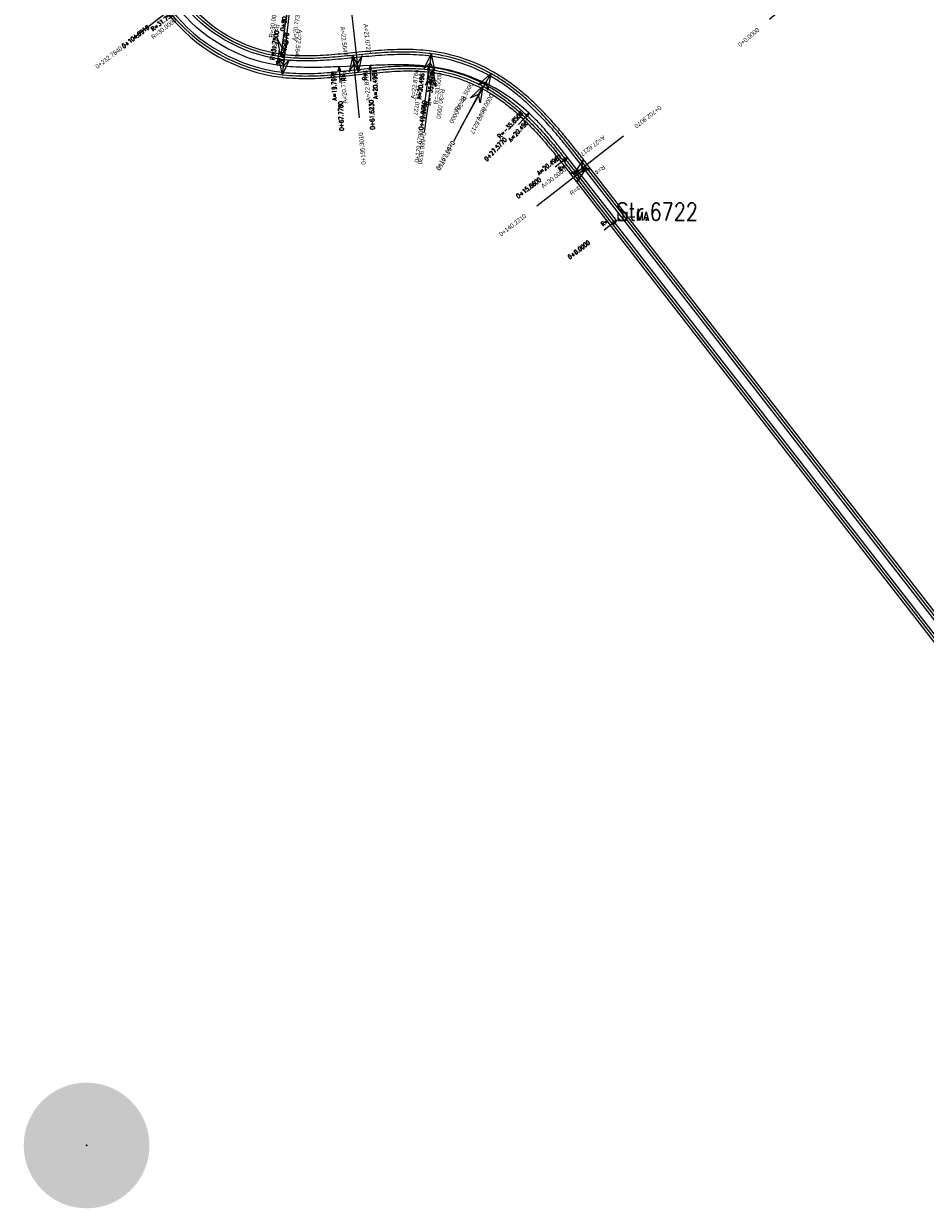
# Model space of a CAD drawing. Header units: metres. Extents: x 3458045 to 3462392, y 5482308 to 5484762.
# Tile 5 of 256: x 3459802 to 3459982, y 5483091 to 5483327. Entities that reach past the tile are written whole.
import ezdxf
from ezdxf.enums import TextEntityAlignment as Align

# ---------------------------------------------------------------- set-up
doc = ezdxf.new("R2010")
doc.units = ezdxf.units.M
doc.header["$PDMODE"] = 3
doc.header["$PDSIZE"] = 0.1
doc.linetypes.add('AUSGEZOGEN', pattern=[2, 1, 1])
doc.linetypes.add('DURCHGEZOGEN', pattern=[0])
doc.layers.get('0').update_dxf_attribs({"linetype": 'CONTINUOUS'})
for name, color, linetype in [('Auxiliar', 7, 'DURCHGEZOGEN'), ('BAUER_BK BESTAND', 170, 'CONTINUOUS'), ('SP_ACHSE_6721', 7, 'CONTINUOUS'), ('SP_ACHSE_6731', 7, 'CONTINUOUS'), ('SP_AXIS', 7, 'CONTINUOUS'), ('SP_Vb_Planung', 10, 'CONTINUOUS'), ('T__AXIS', 3, 'CONTINUOUS'), ('T__ROUT', 5, 'CONTINUOUS')]:
    doc.layers.add(name, color=color, linetype=linetype)
doc.styles.add('K_ISOCP', font='k_isocp.shx')
doc.styles.add('SIMPLEX8', font='simplexd.shx', dxfattribs={"width": 0.8})
doc.linetypes.add('EISENBAHN', pattern='A,0.15,[130,ltypeshp.shx,S=0.25,R=0,X=0,Y=0],0.15', length=0.3)

# ---------------------------------------------------------------- blocks, each defined once
blk = doc.blocks.new('kmr_li')
at = {"color": 1, "linetype": 'Continuous'}
blk.add_line((0, 0), (0, 3.571), dxfattribs=at)
at = {"color": 1}
for p, q in [((0, 0), (-0.306, 0.907)), ((-0.306, 0.907), (0, 0.519)), ((0, 0), (0.306, 0.907)), ((0.306, 0.907), (0, 0.519))]:
    blk.add_line(p, q, dxfattribs=at)
at = {"color": 1, "linetype": 'Continuous', "style": 'K_ISOCP'}
blk.add_attdef('STATION', text='', height=1, rotation=270.00006, dxfattribs=at).set_placement((0, 4.404), align=Align.MIDDLE_RIGHT)
blk.add_attdef('PARAUL', text='', height=1, rotation=270.00006, dxfattribs=at).set_placement((-0.5, 1), align=Align.TOP_RIGHT)
blk.add_attdef('PARAOL', text='', height=1, rotation=270.00006, dxfattribs=at).set_placement((0.5, 1), align=Align.BOTTOM_RIGHT)
blk = doc.blocks.new('kmr_re')
at = {"color": 1}
for p, q in [((0, 0), (-0.306221, -0.907473)), ((0, 0), (0.306221, -0.907473)), ((-0.306221, -0.907473), (0, -0.51875)), ((0.306221, -0.907473), (0, -0.51875))]:
    blk.add_line(p, q, dxfattribs=at)
at = {"color": 1, "linetype": 'Continuous'}
blk.add_line((0, 0), (0, -3.57143), dxfattribs=at)
at = {"color": 1, "linetype": 'Continuous', "style": 'K_ISOCP'}
blk.add_attdef('PARAUL', text='', height=1, rotation=270.00005842, dxfattribs=at).set_placement((-0.5, -1), align=Align.TOP_LEFT)
blk.add_attdef('PARAOL', text='', height=1, rotation=270.00005842, dxfattribs=at).set_placement((0.5, -1), align=Align.BOTTOM_LEFT)
blk.add_attdef('STATION', text='', height=1, rotation=270.00005842, dxfattribs=at).set_placement((0, -3.57143), align=Align.MIDDLE_LEFT)
blk = doc.blocks.new('B009a')
h = blk.add_hatch(color=161)
h.dxf.hatch_style = 1
h.paths.add_polyline_path([(2.5, 0, 1), (-2.5, 0, 1)])
at = {"layer": 'BAUER_BK BESTAND'}
blk.add_point((0, 0), dxfattribs=at)
blk = doc.blocks.new('A$C78FB3EE6')
at = {"layer": 'Auxiliar', "color": 3, "linetype": 'Continuous', "xscale": 4.999739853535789, "yscale": 4.999739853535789, "zscale": 4.999739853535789}
blk.add_blockref('B009a', (-103.68, -501), dxfattribs=at)

msp = doc.modelspace()

# ---------------------------------------------------------------- linework, layer by layer
at = {"layer": 'SP_ACHSE_6721'}
msp.add_lwpolyline([(3460000.327, 5483187.204), (3459914.3434, 5483297.9684, 0.0012739), (3459912.4822, 5483300.3575, 0.00382173), (3459910.5968, 5483302.7276, 0.0063696), (3459908.6635, 5483305.0587, 0.00891755), (3459906.66, 5483307.3296, 0.01146562), (3459904.5656, 5483309.5168, 0.01401384), (3459902.3626, 5483311.5944, 0.01656225), (3459900.0369, 5483313.5335, 0.01911086), (3459897.579, 5483315.3017, 0.01871747), (3459895.3281, 5483316.6749, 0.09424773), (3459883.4526, 5483320.6336, 0.00334637), (3459883.0012, 5483320.6913, 0.01679023), (3459880.4832, 5483320.908, 0.01373704), (3459877.9565, 5483320.9706, 0.01068409), (3459875.4295, 5483320.9098, 0.00763135), (3459872.9065, 5483320.7565, 0.00457876), (3459870.3878, 5483320.5417, 0.00152624), (3459867.872, 5483320.2961, -0.00162757), (3459865.5127, 5483320.0661, -0.00488275), (3459863.1507, 5483319.8668, -0.00813803), (3459860.7843, 5483319.7291, -0.01139349), (3459858.4145, 5483319.684, -0.01464919), (3459856.0457, 5483319.7622, -0.01790519), (3459853.6872, 5483319.9944, -0.00134494), (3459853.5264, 5483320.0167, -0.19489626), (3459834.0333, 5483331.317)], format="xyb", dxfattribs=at)
at = {"layer": 'SP_ACHSE_6731'}
msp.add_lwpolyline([(3459831.272, 5483329.1671, 0.20117217), (3459853.8419, 5483316.445, 0.00126294), (3459854.011, 5483316.4257, 0.0169446), (3459856.5081, 5483316.2348, 0.01386332), (3459859.0123, 5483316.1981, 0.01078231), (3459861.5154, 5483316.2848, 0.00770151), (3459864.0137, 5483316.4639, 0.00462085), (3459866.5069, 5483316.7046, 0.00154027), (3459868.9969, 5483316.976, -0.00161214), (3459871.376, 5483317.235, -0.00483646), (3459873.7582, 5483317.4633, -0.00806088), (3459876.1454, 5483317.6302, -0.01128547), (3459878.5371, 5483317.7045, -0.01451029), (3459880.9294, 5483317.6554, -0.01773541), (3459883.3134, 5483317.4523, -0.00363793), (3459883.7529, 5483317.3954, -0.08790874), (3459893.7174, 5483314.1874, -0.01982433), (3459895.8789, 5483312.9293, -0.02019296), (3459898.2319, 5483311.2939, -0.01749997), (3459900.4553, 5483309.4858, -0.01480724), (3459902.5573, 5483307.5378, -0.01211472), (3459904.5516, 5483305.4795, -0.00942238), (3459906.4555, 5483303.3371, -0.00673017), (3459908.2893, 5483301.1342, -0.00403807), (3459910.0752, 5483298.8924, -0.00134602), (3459911.8369, 5483296.6314), (3460001.6841, 5483180.8921)], format="xyb", dxfattribs=at)
at = {"layer": 'SP_AXIS'}
for points in [[(3460000.327, 5483187.204), (3459914.3434, 5483297.9684, 0.0012739), (3459912.4822, 5483300.3575, 0.00382173), (3459910.5968, 5483302.7276, 0.0063696), (3459908.6635, 5483305.0587, 0.00891755), (3459906.66, 5483307.3296, 0.01146562), (3459904.5656, 5483309.5168, 0.01401384), (3459902.3626, 5483311.5944, 0.01656225), (3459900.0369, 5483313.5335, 0.01911086), (3459897.579, 5483315.3017, 0.01871747), (3459895.3281, 5483316.6749, 0.09424773), (3459883.4526, 5483320.6336, 0.00334637), (3459883.0012, 5483320.6913, 0.01679023), (3459880.4832, 5483320.908, 0.01373704), (3459877.9565, 5483320.9706, 0.01068409), (3459875.4295, 5483320.9098, 0.00763135), (3459872.9065, 5483320.7565, 0.00457876), (3459870.3878, 5483320.5417, 0.00152624), (3459867.872, 5483320.2961, -0.00162757), (3459865.5127, 5483320.0661, -0.00488275), (3459863.1507, 5483319.8668, -0.00813803), (3459860.7843, 5483319.7291, -0.01139349), (3459858.4145, 5483319.684, -0.01464919), (3459856.0457, 5483319.7622, -0.01790519), (3459853.6872, 5483319.9944, -0.00134494), (3459853.5264, 5483320.0167, -0.19489626), (3459834.0333, 5483331.317)], [(3459831.272, 5483329.1671, 0.20117217), (3459853.8419, 5483316.445, 0.00126294), (3459854.011, 5483316.4257, 0.0169446), (3459856.5081, 5483316.2348, 0.01386332), (3459859.0123, 5483316.1981, 0.01078231), (3459861.5154, 5483316.2848, 0.00770151), (3459864.0137, 5483316.4639, 0.00462085), (3459866.5069, 5483316.7046, 0.00154027), (3459868.9969, 5483316.976, -0.00161214), (3459871.376, 5483317.235, -0.00483646), (3459873.7582, 5483317.4633, -0.00806088), (3459876.1454, 5483317.6302, -0.01128547), (3459878.5371, 5483317.7045, -0.01451029), (3459880.9294, 5483317.6554, -0.01773541), (3459883.3134, 5483317.4523, -0.00363793), (3459883.7529, 5483317.3954, -0.08790874), (3459893.7174, 5483314.1874, -0.01982433), (3459895.8789, 5483312.9293, -0.02019296), (3459898.2319, 5483311.2939, -0.01749997), (3459900.4553, 5483309.4858, -0.01480724), (3459902.5573, 5483307.5378, -0.01211472), (3459904.5516, 5483305.4795, -0.00942238), (3459906.4555, 5483303.3371, -0.00673017), (3459908.2893, 5483301.1342, -0.00403807), (3459910.0752, 5483298.8924, -0.00134602), (3459911.8369, 5483296.6314), (3460001.6841, 5483180.8921)]]:
    msp.add_lwpolyline(points, format="xyb", dxfattribs=at)
at = {"layer": 'SP_Vb_Planung', "linetype": 'EISENBAHN', "lineweight": 13, "ltscale": 13}
for points in [[(3460000.327, 5483187.204), (3459914.3434, 5483297.9684, 0.0012739), (3459912.4822, 5483300.3575, 0.00382173), (3459910.5968, 5483302.7276, 0.0063696), (3459908.6635, 5483305.0587, 0.00891755), (3459906.66, 5483307.3296, 0.01146562), (3459904.5656, 5483309.5168, 0.01401384), (3459902.3626, 5483311.5944, 0.01656225), (3459900.0369, 5483313.5335, 0.01911086), (3459897.579, 5483315.3017, 0.01871747), (3459895.3281, 5483316.6749, 0.09424773), (3459883.4526, 5483320.6336, 0.00334637), (3459883.0012, 5483320.6913, 0.01679023), (3459880.4832, 5483320.908, 0.01373704), (3459877.9565, 5483320.9706, 0.01068409), (3459875.4295, 5483320.9098, 0.00763135), (3459872.9065, 5483320.7565, 0.00457876), (3459870.3878, 5483320.5417, 0.00152624), (3459867.872, 5483320.2961, -0.00162757), (3459865.5127, 5483320.0661, -0.00488275), (3459863.1507, 5483319.8668, -0.00813803), (3459860.7843, 5483319.7291, -0.01139349), (3459858.4145, 5483319.684, -0.01464919), (3459856.0457, 5483319.7622, -0.01790519), (3459853.6872, 5483319.9944, -0.00134494), (3459853.5264, 5483320.0167, -0.19489626), (3459834.0333, 5483331.317)], [(3459831.272, 5483329.1671, 0.20117217), (3459853.8419, 5483316.445, 0.00126294), (3459854.011, 5483316.4257, 0.0169446), (3459856.5081, 5483316.2348, 0.01386332), (3459859.0123, 5483316.1981, 0.01078231), (3459861.5154, 5483316.2848, 0.00770151), (3459864.0137, 5483316.4639, 0.00462085), (3459866.5069, 5483316.7046, 0.00154027), (3459868.9969, 5483316.976, -0.00161214), (3459871.376, 5483317.235, -0.00483646), (3459873.7582, 5483317.4633, -0.00806088), (3459876.1454, 5483317.6302, -0.01128547), (3459878.5371, 5483317.7045, -0.01451029), (3459880.9294, 5483317.6554, -0.01773541), (3459883.3134, 5483317.4523, -0.00363793), (3459883.7529, 5483317.3954, -0.08790874), (3459893.7174, 5483314.1874, -0.01982433), (3459895.8789, 5483312.9293, -0.02019296), (3459898.2319, 5483311.2939, -0.01749997), (3459900.4553, 5483309.4858, -0.01480724), (3459902.5573, 5483307.5378, -0.01211472), (3459904.5516, 5483305.4795, -0.00942238), (3459906.4555, 5483303.3371, -0.00673017), (3459908.2893, 5483301.1342, -0.00403807), (3459910.0752, 5483298.8924, -0.00134602), (3459911.8369, 5483296.6314), (3460001.6841, 5483180.8921)]]:
    msp.add_lwpolyline(points, format="xyb", dxfattribs=at)
at = {"layer": 'SP_Vb_Planung', "linetype": 'AUSGEZOGEN', "lineweight": 13, "ltscale": 13}
for points in [[(3460000.722, 5483187.5106), (3459914.7384, 5483298.275, 0.0012739), (3459912.8759, 5483300.6658, 0.00382173), (3459910.9857, 5483303.0419, 0.0063696), (3459909.0443, 5483305.3828, 0.00891755), (3459907.0289, 5483307.667, 0.01146562), (3459904.9187, 5483309.8708, 0.01401384), (3459902.6953, 5483311.9677, 0.01656225), (3459900.3442, 5483313.9279, 0.01911086), (3459897.8553, 5483315.7184, 0.01871747), (3459895.5724, 5483317.1111, 0.09424773), (3459883.5193, 5483321.1291, 0.00334637), (3459883.0613, 5483321.1877, 0.01679023), (3459880.5093, 5483321.4073, 0.01373704), (3459877.9551, 5483321.4706, 0.01068409), (3459875.4068, 5483321.4093, 0.00763135), (3459872.8685, 5483321.2551, 0.00457876), (3459870.3408, 5483321.0394, 0.00152624), (3459867.8219, 5483320.7935, -0.00162757), (3459865.4658, 5483320.5639, -0.00488275), (3459863.1135, 5483320.3654, -0.00813803), (3459860.7634, 5483320.2287, -0.01139349), (3459858.4164, 5483320.184, -0.01464919), (3459856.0769, 5483320.2613, -0.01790312), (3459853.7542, 5483320.4899, -0.00134267), (3459853.5964, 5483320.5118, -0.19489626), (3459834.4281, 5483331.6237)], [(3459830.8772, 5483328.8604, 0.20117217), (3459853.784, 5483315.9484, 0.00126294), (3459853.9555, 5483315.9288, 0.00025555), (3459853.9561, 5483315.9287, 0.0169446), (3459856.4869, 5483315.7353, 0.01386332), (3459859.0188, 5483315.6981, 0.01078231), (3459861.5435, 5483315.7856, 0.00770151), (3459864.0571, 5483315.9658, 0.00462085), (3459866.5595, 5483316.2074, 0.00154027), (3459869.0526, 5483316.4791, -0.00161214), (3459871.4285, 5483316.7378, -0.00483646), (3459873.801, 5483316.9652, -0.00806088), (3459876.1722, 5483317.1309, -0.01128547), (3459878.5414, 5483317.2045, -0.01451029), (3459880.9047, 5483317.156, -0.01773346), (3459883.2531, 5483316.9559, -0.00363576), (3459883.6851, 5483316.9, -0.08790874), (3459893.4835, 5483313.7455, -0.01982433), (3459895.6105, 5483312.5074, -0.02019296), (3459897.9302, 5483310.8951, -0.01749997), (3459900.1264, 5483309.1091, -0.01480724), (3459902.2068, 5483307.1813, -0.01211472), (3459904.1842, 5483305.1404, -0.00942238), (3459906.0756, 5483303.012, -0.00673017), (3459907.9007, 5483300.8195, -0.00403807), (3459909.6816, 5483298.584, -0.00134602), (3459911.4416, 5483296.3251), (3460001.2891, 5483180.5854)], [(3459831.6669, 5483329.4739, 0.20117217), (3459853.8999, 5483316.9416, 0.00126101), (3459854.0663, 5483316.9226, 0.01694285), (3459856.5293, 5483316.7344, 0.01386332), (3459859.0058, 5483316.698, 0.01078231), (3459861.4873, 5483316.784, 0.00770151), (3459863.9702, 5483316.962, 0.00462085), (3459866.4542, 5483317.2018, 0.00154027), (3459868.9412, 5483317.4729, -0.00161214), (3459871.3235, 5483317.7322, -0.00483646), (3459873.7153, 5483317.9615, -0.00806088), (3459876.1186, 5483318.1294, -0.01128547), (3459878.5329, 5483318.2045, -0.01451029), (3459880.9542, 5483318.1548, -0.01773541), (3459883.3735, 5483317.9487, -0.0002595), (3459883.374, 5483317.9486, -0.00363793), (3459883.8208, 5483317.8907, -0.08790874), (3459893.9514, 5483314.6293, -0.01982433), (3459896.1474, 5483313.3511, -0.02019296), (3459898.5336, 5483311.6926, -0.01749997), (3459900.7841, 5483309.8624, -0.01480724), (3459902.9079, 5483307.8943, -0.01211472), (3459904.919, 5483305.8186, -0.00942238), (3459906.8355, 5483303.6621, -0.00673017), (3459908.6778, 5483301.4489, -0.00403807), (3459910.4688, 5483299.2007, -0.00134602), (3459912.2321, 5483296.9376), (3460002.079, 5483181.1987)], [(3459999.932, 5483186.8974), (3459913.9484, 5483297.6618, 0.0012739), (3459912.0886, 5483300.0493, 0.00382173), (3459910.2079, 5483302.4134, 0.0063696), (3459908.2828, 5483304.7346, 0.00891755), (3459906.291, 5483306.9921, 0.01146562), (3459904.2125, 5483309.1628, 0.01401384), (3459902.0299, 5483311.2212, 0.01656225), (3459899.7296, 5483313.139, 0.01911086), (3459897.3027, 5483314.8849, 0.01871747), (3459895.0839, 5483316.2386, 0.09424773), (3459883.3859, 5483320.1381, 0.00334637), (3459882.9412, 5483320.1949, 0.01679023), (3459880.4571, 5483320.4086, 0.01373704), (3459877.9578, 5483320.4706, 0.01068409), (3459875.4522, 5483320.4103, 0.00763135), (3459872.9444, 5483320.258, 0.00457876), (3459870.4349, 5483320.0439, 0.00152624), (3459867.9221, 5483319.7986, -0.00162757), (3459865.5596, 5483319.5683, -0.00488275), (3459863.1878, 5483319.3682, -0.00813803), (3459860.8053, 5483319.2296, -0.01139349), (3459858.4127, 5483319.184, -0.01464919), (3459856.0146, 5483319.2632, -0.01790519), (3459853.6204, 5483319.4989, -0.00027001), (3459853.6199, 5483319.499, -0.00134494), (3459853.4564, 5483319.5216, -0.19489626), (3459833.6384, 5483331.0102)]]:
    msp.add_lwpolyline(points, format="xyb", dxfattribs=at)
at = {"layer": 'T__AXIS'}
msp.add_lwpolyline([(3459920.292, 5483287.451), (3459910.5666, 5483299.9792, 0.00164224), (3459909.122, 5483301.8318, 0.00492675), (3459907.6532, 5483303.6653, 0.00821137), (3459906.1367, 5483305.4594, 0.01149617), (3459904.5508, 5483307.1924, 0.01458296), (3459902.897, 5483308.8202, 0.15697494), (3459882.982, 5483318.0952, 0.01458296), (3459880.6718, 5483318.3135, 0.01149617), (3459878.3248, 5483318.4122, 0.00821137), (3459875.9756, 5483318.4183, 0.00492675), (3459873.627, 5483318.3628, 0.00164224), (3459871.2793, 5483318.2763), (3459865.129, 5483318.0365, -0.00168063), (3459862.835, 5483317.9521, -0.00504193), (3459860.54, 5483317.8987, -0.00840335), (3459858.2445, 5483317.9069, -0.01176495), (3459855.9513, 5483318.0077, -0.01512682), (3459853.667, 5483318.2316, -0.00658671), (3459852.8088, 5483318.3544, -0.19099739), (3459832.6507, 5483330.2433)], format="xyb", dxfattribs=at)

# ---------------------------------------------------------------- block references
at = {"color": 1}
msp.add_blockref('A$C78FB3EE6', (3459918.5785, 5483604.4703), dxfattribs=at)
at = {"layer": 'SP_AXIS', "color": 0}
ref = msp.add_blockref('kmr_re', (3459853.5264, 5483320.0167), dxfattribs=dict(at, xscale=3.500000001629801, yscale=3.500000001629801, zscale=3.500000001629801, rotation=171.9558574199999))
ref.add_attrib('STATION', '0+209.6860', dxfattribs={"layer": '0', "color": 1, "linetype": 'Continuous', "height": 0.875, "rotation": 81.955916, "style": 'K_ISOCP'}).set_placement((3459855.2756, 5483332.3937), align=Align.MIDDLE_LEFT)
ref.add_attrib('PARAOL', 'R=30.0000', dxfattribs={"layer": '0', "color": 1, "linetype": 'Continuous', "height": 0.875, "rotation": 81.955916, "style": 'K_ISOCP'}).set_placement((3459852.2834, 5483323.7272), align=Align.BOTTOM_LEFT)
ref.add_attrib('PARAUL', 'A=20.7738', dxfattribs={"layer": '0', "color": 1, "linetype": 'Continuous', "height": 0.875, "rotation": 81.955916, "style": 'K_ISOCP'}).set_placement((3459855.749, 5483323.2374), align=Align.TOP_LEFT)
ref = msp.add_blockref('kmr_li', (3459868.9969, 5483316.976), dxfattribs=dict(at, xscale=3.500000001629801, yscale=3.500000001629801, zscale=3.500000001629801, rotation=6.337211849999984))
ref.add_attrib('STATION', '0+652.1510', dxfattribs={"layer": '0', "color": 1, "linetype": 'Continuous', "height": 0.875, "rotation": 276.33727, "style": 'K_ISOCP'}).set_placement((3459867.2955, 5483332.2959), align=Align.MIDDLE_RIGHT)
ref.add_attrib('PARAOL', 'A=21.0727', dxfattribs={"layer": '0', "color": 1, "linetype": 'Continuous', "height": 0.875, "rotation": 276.33727, "style": 'K_ISOCP'}).set_placement((3459870.3499, 5483320.6477), align=Align.BOTTOM_RIGHT)
ref.add_attrib('PARAUL', 'A=22.5647', dxfattribs={"layer": '0', "color": 1, "linetype": 'Continuous', "height": 0.875, "rotation": 276.33727, "style": 'K_ISOCP'}).set_placement((3459866.8713, 5483320.2614), align=Align.TOP_RIGHT)
ref = msp.add_blockref('kmr_li', (3459853.8419, 5483316.445), dxfattribs=dict(at, xscale=3.500000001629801, yscale=3.500000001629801, zscale=3.500000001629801, rotation=353.33971317))
ref.add_attrib('STATION', '0+636.9520', dxfattribs={"layer": '0', "color": 1, "linetype": 'Continuous', "height": 0.875, "rotation": 263.339772, "style": 'K_ISOCP'}).set_placement((3459855.6297, 5483331.7551), align=Align.MIDDLE_RIGHT)
ref.add_attrib('PARAOL', 'A=22.5647', dxfattribs={"layer": '0', "color": 1, "linetype": 'Continuous', "height": 0.875, "rotation": 263.339772, "style": 'K_ISOCP'}).set_placement((3459855.9861, 5483319.7184), align=Align.BOTTOM_RIGHT)
ref.add_attrib('PARAUL', 'R=-33.5000', dxfattribs={"layer": '0', "color": 1, "linetype": 'Continuous', "height": 0.875, "rotation": 263.339772, "style": 'K_ISOCP'}).set_placement((3459852.5097, 5483320.1243), align=Align.TOP_RIGHT)
ref = msp.add_blockref('kmr_li', (3459960.261, 5483335.525), dxfattribs=dict(at, xscale=3.500000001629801, yscale=3.500000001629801, zscale=3.500000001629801, rotation=130.31339418))
ref.add_attrib('STATION', '0+0.0000', dxfattribs={"layer": '0', "color": 1, "linetype": 'Continuous', "height": 0.875, "rotation": 40.313453, "style": 'K_ISOCP'}).set_placement((3459948.5074, 5483325.5525), align=Align.MIDDLE_RIGHT)
ref.add_attrib('PARAOL', 'R=¢', dxfattribs={"layer": '0', "color": 1, "linetype": 'Continuous', "height": 0.875, "rotation": 40.313453, "style": 'K_ISOCP'}).set_placement((3459956.46, 5483334.595), align=Align.BOTTOM_RIGHT)
ref = msp.add_blockref('kmr_li', (3459834.0333, 5483331.317), dxfattribs=dict(at, xscale=3.500000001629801, yscale=3.500000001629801, zscale=3.500000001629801, rotation=127.8419269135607))
ref.add_attrib('STATION', '0+232.7840', dxfattribs={"layer": '0', "color": 1, "linetype": 'Continuous', "height": 0.875, "rotation": 37.841985, "style": 'K_ISOCP'}).set_placement((3459821.8606, 5483321.8606), align=Align.MIDDLE_RIGHT)
ref.add_attrib('PARAOL', 'R=¢', dxfattribs={"layer": '0', "color": 1, "linetype": 'Continuous', "height": 0.875, "rotation": 37.841985, "style": 'K_ISOCP'}).set_placement((3459830.1957, 5483330.5518), align=Align.BOTTOM_RIGHT)
ref.add_attrib('PARAUL', 'R=30.0000', dxfattribs={"layer": '0', "color": 1, "linetype": 'Continuous', "height": 0.875, "rotation": 37.841985, "style": 'K_ISOCP'}).set_placement((3459832.3429, 5483327.7878), align=Align.TOP_RIGHT)
ref = msp.add_blockref('kmr_li', (3459867.872, 5483320.2961), dxfattribs=dict(at, xscale=3.500000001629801, yscale=3.500000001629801, zscale=3.500000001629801, rotation=185.6921863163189))
ref.add_attrib('STATION', '0+195.3010', dxfattribs={"layer": '0', "color": 1, "linetype": 'Continuous', "height": 0.875, "rotation": 95.692245, "style": 'K_ISOCP'}).set_placement((3459869.4008, 5483304.9579), align=Align.MIDDLE_RIGHT)
ref.add_attrib('PARAOL', 'A=20.7738', dxfattribs={"layer": '0', "color": 1, "linetype": 'Continuous', "height": 0.875, "rotation": 95.692245, "style": 'K_ISOCP'}).set_placement((3459866.4777, 5483316.6397), align=Align.BOTTOM_RIGHT)
ref.add_attrib('PARAUL', 'A=22.8766', dxfattribs={"layer": '0', "color": 1, "linetype": 'Continuous', "height": 0.875, "rotation": 95.692245, "style": 'K_ISOCP'}).set_placement((3459869.9605, 5483316.9869), align=Align.TOP_RIGHT)
ref = msp.add_blockref('kmr_li', (3459883.4526, 5483320.6336), dxfattribs=dict(at, xscale=3.500000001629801, yscale=3.500000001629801, zscale=3.500000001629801, rotation=172.3328629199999))
ref.add_attrib('STATION', '0+179.6790', dxfattribs={"layer": '0', "color": 1, "linetype": 'Continuous', "height": 0.875, "rotation": 82.332921, "style": 'K_ISOCP'}).set_placement((3459881.3961, 5483305.3573), align=Align.MIDDLE_RIGHT)
ref.add_attrib('PARAOL', 'A=22.8766', dxfattribs={"layer": '0', "color": 1, "linetype": 'Continuous', "height": 0.875, "rotation": 82.332921, "style": 'K_ISOCP'}).set_placement((3459881.2513, 5483317.3984), align=Align.BOTTOM_RIGHT)
ref.add_attrib('PARAUL', 'R=-33.5000', dxfattribs={"layer": '0', "color": 1, "linetype": 'Continuous', "height": 0.875, "rotation": 82.332921, "style": 'K_ISOCP'}).set_placement((3459884.72, 5483316.9314), align=Align.TOP_RIGHT)
ref = msp.add_blockref('kmr_re', (3459883.7529, 5483317.3954), dxfattribs=dict(at, xscale=3.500000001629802, yscale=3.500000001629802, zscale=3.500000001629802, rotation=352.20244104))
ref.add_attrib('STATION', '0+666.9530', dxfattribs={"layer": '0', "color": 1, "linetype": 'Continuous', "height": 0.875, "rotation": 262.202499, "style": 'K_ISOCP'}).set_placement((3459882.057, 5483305.0109), align=Align.MIDDLE_LEFT)
ref.add_attrib('PARAOL', 'R=30.0000', dxfattribs={"layer": '0', "color": 1, "linetype": 'Continuous', "height": 0.875, "rotation": 262.202499, "style": 'K_ISOCP'}).set_placement((3459885.0119, 5483313.6903), align=Align.BOTTOM_LEFT)
ref.add_attrib('PARAUL', 'A=21.0727', dxfattribs={"layer": '0', "color": 1, "linetype": 'Continuous', "height": 0.875, "rotation": 262.202499, "style": 'K_ISOCP'}).set_placement((3459881.5443, 5483314.1652), align=Align.TOP_LEFT)
ref = msp.add_blockref('kmr_li', (3459895.3281, 5483316.6749), dxfattribs=dict(at, xscale=3.500000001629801, yscale=3.500000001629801, zscale=3.500000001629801, rotation=150.7957664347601))
ref.add_attrib('STATION', '0+167.0870', dxfattribs={"layer": '0', "color": 1, "linetype": 'Continuous', "height": 0.875, "rotation": 60.795825, "style": 'K_ISOCP'}).set_placement((3459887.8072, 5483303.22), align=Align.MIDDLE_RIGHT)
ref.add_attrib('PARAOL', 'R=-33.5000', dxfattribs={"layer": '0', "color": 1, "linetype": 'Continuous', "height": 0.875, "rotation": 60.795825, "style": 'K_ISOCP'}).set_placement((3459892.0929, 5483314.4736), align=Align.BOTTOM_RIGHT)
ref.add_attrib('PARAUL', 'A=30.0000', dxfattribs={"layer": '0', "color": 1, "linetype": 'Continuous', "height": 0.875, "rotation": 60.795825, "style": 'K_ISOCP'}).set_placement((3459895.148, 5483312.7659), align=Align.TOP_RIGHT)
ref = msp.add_blockref('kmr_re', (3459893.7174, 5483314.1874), dxfattribs=dict(at, xscale=3.500000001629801, yscale=3.500000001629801, zscale=3.500000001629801, rotation=332.10766251))
ref.add_attrib('STATION', '0+677.4750', dxfattribs={"layer": '0', "color": 1, "linetype": 'Continuous', "height": 0.875, "rotation": 242.107721, "style": 'K_ISOCP'}).set_placement((3459887.8698, 5483303.1396), align=Align.MIDDLE_LEFT)
ref.add_attrib('PARAOL', 'A=27.6217', dxfattribs={"layer": '0', "color": 1, "linetype": 'Continuous', "height": 0.875, "rotation": 242.107721, "style": 'K_ISOCP'}).set_placement((3459893.6268, 5483310.2753), align=Align.BOTTOM_LEFT)
ref.add_attrib('PARAUL', 'R=30.0000', dxfattribs={"layer": '0', "color": 1, "linetype": 'Continuous', "height": 0.875, "rotation": 242.107721, "style": 'K_ISOCP'}).set_placement((3459890.5334, 5483311.9127), align=Align.TOP_LEFT)
ref = msp.add_blockref('kmr_li', (3459911.8369, 5483296.6314), dxfattribs=dict(at, xscale=3.500000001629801, yscale=3.500000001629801, zscale=3.500000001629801, rotation=307.82179881))
ref.add_attrib('STATION', '0+702.9070', dxfattribs={"layer": '0', "color": 1, "linetype": 'Continuous', "height": 0.875, "rotation": 217.821857, "style": 'K_ISOCP'}).set_placement((3459924.0129, 5483306.0835), align=Align.MIDDLE_RIGHT)
ref.add_attrib('PARAOL', 'R=¢', dxfattribs={"layer": '0', "color": 1, "linetype": 'Continuous', "height": 0.875, "rotation": 217.821857, "style": 'K_ISOCP'}).set_placement((3459915.6747, 5483297.3953), align=Align.BOTTOM_RIGHT)
ref.add_attrib('PARAUL', 'A=27.6217', dxfattribs={"layer": '0', "color": 1, "linetype": 'Continuous', "height": 0.875, "rotation": 217.821857, "style": 'K_ISOCP'}).set_placement((3459913.5285, 5483300.16), align=Align.TOP_RIGHT)
ref = msp.add_blockref('kmr_li', (3459914.3434, 5483297.9684), dxfattribs=dict(at, xscale=3.500000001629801, yscale=3.500000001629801, zscale=3.500000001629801, rotation=127.82129481))
ref.add_attrib('STATION', '0+140.2210', dxfattribs={"layer": '0', "color": 1, "linetype": 'Continuous', "height": 0.875, "rotation": 37.821353, "style": 'K_ISOCP'}).set_placement((3459902.1673, 5483288.5164), align=Align.MIDDLE_RIGHT)
ref.add_attrib('PARAOL', 'A=30.0000', dxfattribs={"layer": '0', "color": 1, "linetype": 'Continuous', "height": 0.875, "rotation": 37.821353, "style": 'K_ISOCP'}).set_placement((3459910.5055, 5483297.2045), align=Align.BOTTOM_RIGHT)
ref.add_attrib('PARAUL', 'R=¢', dxfattribs={"layer": '0', "color": 1, "linetype": 'Continuous', "height": 0.875, "rotation": 37.821353, "style": 'K_ISOCP'}).set_placement((3459912.6517, 5483294.4398), align=Align.TOP_RIGHT)
at = {"layer": 'T__AXIS', "color": 0}
ref = msp.add_blockref('kmr_li', (3459832.6507, 5483330.2433), dxfattribs=dict(at, xscale=0.8750000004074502, yscale=0.8750000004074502, zscale=0.8750000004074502, rotation=127.84196358))
ref.add_attrib('STATION', '0+104.0910', dxfattribs={"layer": '0', "color": 1, "linetype": 'Continuous', "height": 0.875, "rotation": 37.842022, "style": 'SIMPLEX8', "width": 0.8}).set_placement((3459827.2153, 5483326.0208), align=Align.MIDDLE_RIGHT)
ref.add_attrib('PARAOL', 'R=¢', dxfattribs={"layer": '0', "color": 1, "linetype": 'Continuous', "height": 0.875, "rotation": 37.842022, "style": 'SIMPLEX8', "width": 0.8}).set_placement((3459831.6913, 5483330.052), align=Align.BOTTOM_RIGHT)
ref.add_attrib('PARAUL', 'R=31.7500', dxfattribs={"layer": '0', "color": 1, "linetype": 'Continuous', "height": 0.875, "rotation": 37.842022, "style": 'SIMPLEX8', "width": 0.8}).set_placement((3459832.2281, 5483329.361), align=Align.TOP_RIGHT)
ref = msp.add_blockref('kmr_re', (3459852.8088, 5483318.3544), dxfattribs=dict(at, xscale=0.8750000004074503, yscale=0.8750000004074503, zscale=0.8750000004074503, rotation=171.09500346))
ref.add_attrib('STATION', '0+80.1230', dxfattribs={"layer": '0', "color": 1, "linetype": 'Continuous', "height": 0.875, "rotation": 81.095062, "style": 'SIMPLEX8', "width": 0.8}).set_placement((3459853.8743, 5483325.1543), align=Align.MIDDLE_LEFT)
ref.add_attrib('PARAOL', 'R=31.7500', dxfattribs={"layer": '0', "color": 1, "linetype": 'Continuous', "height": 0.875, "rotation": 81.095062, "style": 'SIMPLEX8', "width": 0.8}).set_placement((3459852.5121, 5483319.2866), align=Align.BOTTOM_LEFT)
ref.add_attrib('PARAUL', 'A=19.7978', dxfattribs={"layer": '0', "color": 1, "linetype": 'Continuous', "height": 0.875, "rotation": 81.095062, "style": 'SIMPLEX8', "width": 0.8}).set_placement((3459853.3765, 5483319.1511), align=Align.TOP_LEFT)
ref = msp.add_blockref('kmr_li', (3459865.129, 5483318.0365), dxfattribs=dict(at, xscale=0.8750000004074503, yscale=0.8750000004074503, zscale=0.8750000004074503, rotation=182.2334409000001))
ref.add_attrib('STATION', '0+67.7780', dxfattribs={"layer": '0', "color": 1, "linetype": 'Continuous', "height": 0.875, "rotation": 92.233499, "style": 'SIMPLEX8', "width": 0.8}).set_placement((3459865.3972, 5483311.1589), align=Align.MIDDLE_RIGHT)
ref.add_attrib('PARAOL', 'A=19.7978', dxfattribs={"layer": '0', "color": 1, "linetype": 'Continuous', "height": 0.875, "rotation": 92.233499, "style": 'SIMPLEX8', "width": 0.8}).set_placement((3459864.726, 5483317.1451), align=Align.BOTTOM_RIGHT)
ref.add_attrib('PARAUL', 'R=¢', dxfattribs={"layer": '0', "color": 1, "linetype": 'Continuous', "height": 0.875, "rotation": 92.233499, "style": 'SIMPLEX8', "width": 0.8}).set_placement((3459865.6003, 5483317.1792), align=Align.TOP_RIGHT)
ref = msp.add_blockref('kmr_li', (3459871.2793, 5483318.2763), dxfattribs=dict(at, xscale=0.8750000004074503, yscale=0.8750000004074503, zscale=0.8750000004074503, rotation=182.2334409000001))
ref.add_attrib('STATION', '0+61.6230', dxfattribs={"layer": '0', "color": 1, "linetype": 'Continuous', "height": 0.875, "rotation": 92.233499, "style": 'SIMPLEX8', "width": 0.8}).set_placement((3459871.5476, 5483311.3988), align=Align.MIDDLE_RIGHT)
ref.add_attrib('PARAOL', 'R=¢', dxfattribs={"layer": '0', "color": 1, "linetype": 'Continuous', "height": 0.875, "rotation": 92.233499, "style": 'SIMPLEX8', "width": 0.8}).set_placement((3459870.8763, 5483317.385), align=Align.BOTTOM_RIGHT)
ref.add_attrib('PARAUL', 'A=20.4961', dxfattribs={"layer": '0', "color": 1, "linetype": 'Continuous', "height": 0.875, "rotation": 92.233499, "style": 'SIMPLEX8', "width": 0.8}).set_placement((3459871.7506, 5483317.4191), align=Align.TOP_RIGHT)
ref = msp.add_blockref('kmr_li', (3459882.982, 5483318.0952), dxfattribs=dict(at, xscale=0.8750000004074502, yscale=0.8750000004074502, zscale=0.8750000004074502, rotation=172.8697440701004))
ref.add_attrib('STATION', '0+49.9050', dxfattribs={"layer": '0', "color": 1, "linetype": 'Continuous', "height": 0.875, "rotation": 82.869803, "style": 'SIMPLEX8', "width": 0.8}).set_placement((3459882.1277, 5483311.2656), align=Align.MIDDLE_RIGHT)
ref.add_attrib('PARAOL', 'A=20.4961', dxfattribs={"layer": '0', "color": 1, "linetype": 'Continuous', "height": 0.875, "rotation": 82.869803, "style": 'SIMPLEX8', "width": 0.8}).set_placement((3459882.4393, 5483317.2812), align=Align.BOTTOM_RIGHT)
ref.add_attrib('PARAUL', 'R=-35.8500', dxfattribs={"layer": '0', "color": 1, "linetype": 'Continuous', "height": 0.875, "rotation": 82.869803, "style": 'SIMPLEX8', "width": 0.8}).set_placement((3459883.3075, 5483317.1726), align=Align.TOP_RIGHT)
ref = msp.add_blockref('kmr_li', (3459902.897, 5483308.8202), dxfattribs=dict(at, xscale=0.8750000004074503, yscale=0.8750000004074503, zscale=0.8750000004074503, rotation=137.1849417))
ref.add_attrib('STATION', '0+27.5770', dxfattribs={"layer": '0', "color": 1, "linetype": 'Continuous', "height": 0.875, "rotation": 47.185, "style": 'SIMPLEX8', "width": 0.8}).set_placement((3459898.2192, 5483303.7713), align=Align.MIDDLE_RIGHT)
ref.add_attrib('PARAOL', 'R=-35.8500', dxfattribs={"layer": '0', "color": 1, "linetype": 'Continuous', "height": 0.875, "rotation": 47.185, "style": 'SIMPLEX8', "width": 0.8}).set_placement((3459901.9814, 5483308.4757), align=Align.BOTTOM_RIGHT)
ref.add_attrib('PARAUL', 'A=20.4961', dxfattribs={"layer": '0', "color": 1, "linetype": 'Continuous', "height": 0.875, "rotation": 47.185, "style": 'SIMPLEX8', "width": 0.8}).set_placement((3459902.6233, 5483307.881), align=Align.TOP_RIGHT)
ref = msp.add_blockref('kmr_li', (3459910.5666, 5483299.9792), dxfattribs=dict(at, xscale=0.8750000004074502, yscale=0.8750000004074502, zscale=0.8750000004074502, rotation=127.82129481))
ref.add_attrib('STATION', '0+15.8600', dxfattribs={"layer": '0', "color": 1, "linetype": 'Continuous', "height": 0.875, "rotation": 37.821353, "style": 'SIMPLEX8', "width": 0.8}).set_placement((3459905.1297, 5483295.7587), align=Align.MIDDLE_RIGHT)
ref.add_attrib('PARAOL', 'A=20.4961', dxfattribs={"layer": '0', "color": 1, "linetype": 'Continuous', "height": 0.875, "rotation": 37.821353, "style": 'SIMPLEX8', "width": 0.8}).set_placement((3459909.6072, 5483299.7883), align=Align.BOTTOM_RIGHT)
ref.add_attrib('PARAUL', 'R=¢', dxfattribs={"layer": '0', "color": 1, "linetype": 'Continuous', "height": 0.875, "rotation": 37.821353, "style": 'SIMPLEX8', "width": 0.8}).set_placement((3459910.1437, 5483299.0971), align=Align.TOP_RIGHT)
ref = msp.add_blockref('kmr_li', (3459920.292, 5483287.451), dxfattribs=dict(at, xscale=0.8750000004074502, yscale=0.8750000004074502, zscale=0.8750000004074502, rotation=127.82129481))
ref.add_attrib('STATION', '0+0.0000', dxfattribs={"layer": '0', "color": 1, "linetype": 'Continuous', "height": 0.875, "rotation": 37.821353, "style": 'SIMPLEX8', "width": 0.8}).set_placement((3459914.8551, 5483283.2305), align=Align.MIDDLE_RIGHT)
ref.add_attrib('PARAOL', 'R=¢', dxfattribs={"layer": '0', "color": 1, "linetype": 'Continuous', "height": 0.875, "rotation": 37.821353, "style": 'SIMPLEX8', "width": 0.8}).set_placement((3459919.3325, 5483287.26), align=Align.BOTTOM_RIGHT)

# ---------------------------------------------------------------- texts
at = {"layer": 'T__AXIS', "color": 0, "style": 'SIMPLEX8', "width": 0.8}
msp.add_text('Str.6722', height=3.5, dxfattribs=at).set_placement((3459920.292, 5483287.451))
at = {"layer": 'T__ROUT', "style": 'SIMPLEX8', "width": 0.8}
msp.add_text('LU-MA', height=1.75, dxfattribs=at).set_placement((3459920.292, 5483287.451))

doc.saveas('drawing.dxf')
